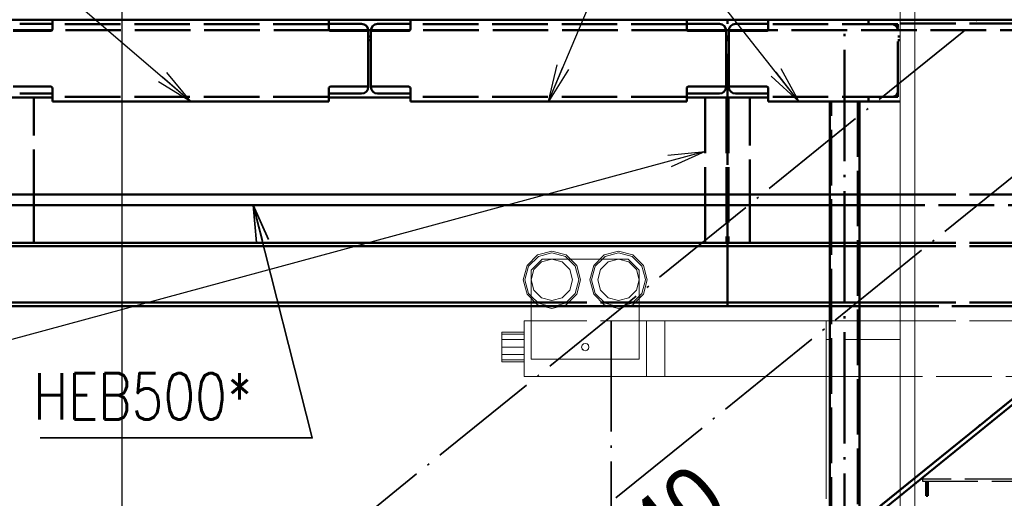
# Paper-space layout 'Layout1' of a CAD drawing. Extents: x -2 to 1033, y -36 to 596.
# Tile 6 of 64: x 118 to 171, y 148 to 174. Entities that reach past the tile are written whole.
import ezdxf

# ---------------------------------------------------------------- set-up
doc = ezdxf.new("R2010")
doc.units = 0
doc.linetypes.add('ACAD_ISO02W100', pattern=[15, 12, -3])
doc.linetypes.add('ACAD_ISO04W100', pattern=[30.5, 24, -3, 0.5, -3])
doc.layers.get('0').update_dxf_attribs({"linetype": 'CONTINUOUS'})
doc.layers.get('DEFPOINTS').update_dxf_attribs({"color": 132, "linetype": 'CONTINUOUS'})
for name, color, linetype, lineweight in [('SS_1.ET-HALA_TaO-SLOUP', 9, 'CONTINUOUS', 13), ('SS_2.ET-HALA_TaO-MOULDSHOP-HLAVNI_NOSNIK', 32, 'CONTINUOUS', 50), ('SS_2.ET-HALA_TaO-MOULDSHOP-JD', 40, 'CONTINUOUS', 50), ('SS_2.ET-HALA_TaO-MOULDSHOP-JD-JERAB_3t', 9, 'CONTINUOUS', 13), ('SS_2.ET-HALA_TaO-MOULDSHOP-PODLAH.NOSNIK', 160, 'CONTINUOUS', 50), ('SS_2.ET-HALA_TaO-MOULDSHOP-PODLAHA_LEM', 140, 'CONTINUOUS', 50), ('SS_2.ET-HALA_TaO-MOULDSHOP-SLOUP', 212, 'CONTINUOUS', 50), ('SS_2.ET-HALA_TaO-SCHODISTE', 180, 'CONTINUOUS', 50), ('SS_2.ET-HALA_TaO-SCHODISTE-PLECH', 70, 'CONTINUOUS', 25), ('SS_2.ET-HALA_TaO-SCHODISTE-PLECH-VYZTUHA', 120, 'CONTINUOUS', 50), ('SS_2.ET-HALA_TaO-SCHODISTE-ZABRADLI', 31, 'CONTINUOUS', 35), ('SS_KOTY', 3, 'CONTINUOUS', 25), ('SS_POPIS_PROFILU', 13, 'CONTINUOUS', 25), ('SS_POPIS_PROFILU_S355', 2, 'CONTINUOUS', 35), ('SS_TEXT35', 2, 'CONTINUOUS', 35)]:
    doc.layers.add(name, color=color, linetype=linetype, lineweight=lineweight)
doc.styles.add('ARIAL', font='arial.ttf')
doc.styles.add('ROMANS', font='romans.shx', dxfattribs={"width": 0.8})
doc.styles.add('romans.shx', font='romans.shx', dxfattribs={"height": 5})
doc.dimstyles.new('A-1_(2.5)_50AS', dxfattribs={"dimtxt": 2.5, "dimasz": 2, "dimexe": 1, "dimexo": 2, "dimgap": 0, "dimtad": 0, "dimdec": 1, "dimlfac": 50, "dimrnd": 1, "dimtxsty": 'ROMANS', "dimblk1": 'OBLIQUE', "dimblk2": 'OBLIQUE', "dimsah": 1, "dimcen": 2, "dimclrd": 256, "dimclre": 256, "dimclrt": 256, "dimadec": 1, "dimazin": 2, "dimtfac": 0.714286, "dimtdec": 1, "dimtmove": 0, "dimatfit": 3, "dimldrblk": 'OPEN', "dimfxl": 1, "dimtvp": 1.142857, "dimtfill": 1, "dimtolj": 1, "dimlwd": -1, "dimlwe": -1, "dimarcsym": 0})

# ---------------------------------------------------------------- blocks, each defined once
blk = doc.blocks.new('_Oblique')
at = {"color": 0, "linetype": 'ByBlock', "lineweight": -2}
blk.add_line((-0.5, -0.5), (0.5, 0.5), dxfattribs=at)
blk = doc.blocks.new('*D24')
at = {"layer": 'DEFPOINTS', "color": 0, "transparency": 16777216}
for p in [(123.803, 271.839), (200.603, 176.491, 41300.8), (123.803, 114.291, 41311.8)]:
    blk.add_point(p, dxfattribs=at)
at = {"layer": 'SS_KOTY', "transparency": 16777216}
for p, q in [((123.803, 116.291), (123.803, 272.839)), ((200.603, 178.491), (200.603, 272.839)), ((200.603, 271.839), (123.803, 271.839))]:
    blk.add_line(p, q, dxfattribs=at)
at = {"layer": 'SS_KOTY', "transparency": 16777216, "xscale": 2, "yscale": 2, "zscale": 2, "rotation": 180}
blk.add_blockref('_Oblique', (123.803, 271.839), dxfattribs=at)
at = {"layer": 'SS_KOTY', "transparency": 16777216, "xscale": 2, "yscale": 2, "zscale": 2}
blk.add_blockref('_Oblique', (200.603, 271.839), dxfattribs=at)
at = {"layer": 'SS_KOTY', "transparency": 16777216, "insert": (162.203, 274.696), "char_height": 2.5, "attachment_point": 5, "style": 'ROMANS', "bg_fill": 3, "box_fill_scale": 1.1, "bg_fill_color": 256, "bg_fill_true_color": 13158600, "bg_fill_transparency": 0}
blk.add_mtext('\\A1;3840', dxfattribs=at)
blk = doc.blocks.new('_OPEN')
at = {"color": 0, "linetype": 'ByBlock'}
for p, q in [((-1, 0.167), (0, 0)), ((0, 0), (-1, -0.167)), ((0, 0), (-1, 0))]:
    blk.add_line(p, q, dxfattribs=at)
blk = doc.blocks.new('*D27')
at = {"layer": 'DEFPOINTS', "color": 0, "transparency": 16777216}
for p in [(77.003, 271.839), (77.003, 250.491, 41267.8), (123.803, 114.291, 41311.8)]:
    blk.add_point(p, dxfattribs=at)
at = {"layer": 'SS_KOTY', "transparency": 16777216}
for p, q in [((77.003, 252.491), (77.003, 272.839)), ((123.803, 116.291), (123.803, 272.839)), ((123.803, 271.839), (77.003, 271.839))]:
    blk.add_line(p, q, dxfattribs=at)
at = {"layer": 'SS_KOTY', "transparency": 16777216, "xscale": 2, "yscale": 2, "zscale": 2, "rotation": 180}
blk.add_blockref('_Oblique', (77.003, 271.839), dxfattribs=at)
at = {"layer": 'SS_KOTY', "transparency": 16777216, "xscale": 2, "yscale": 2, "zscale": 2}
blk.add_blockref('_Oblique', (123.803, 271.839), dxfattribs=at)
at = {"layer": 'SS_KOTY', "transparency": 16777216, "insert": (100.403, 274.696), "char_height": 2.5, "attachment_point": 5, "style": 'ROMANS', "bg_fill": 3, "box_fill_scale": 1.1, "bg_fill_color": 256, "bg_fill_true_color": 13158600, "bg_fill_transparency": 0}
blk.add_mtext('\\A1;2340', dxfattribs=at)

psp = doc.layouts.get("Layout1")

# ---------------------------------------------------------------- dimensions: what is measured, and where the dimension line sits
at = {"layer": 'SS_KOTY'}
dim = psp.add_linear_dim(base=(123.8029, 271.8386), p1=(200.6029, 176.4906, 41300.8), p2=(123.8029, 114.2906, 41311.8), dimstyle='A-1_(2.5)_50AS', dxfattribs=at)
dim.commit()
dim.dimension.update_dxf_attribs({"geometry": '*D24', "text_midpoint": (162.2029, 274.6958)})

# ---------------------------------------------------------------- next in the draw order: linework, layer by layer
at = {"layer": 'SS_1.ET-HALA_TaO-SLOUP', "color": 5, "linetype": 'Continuous', "ltscale": 0.25}
for p, q in [((165.8029, 260.0832), (165.8029, 171.2788)), ((166.6029, 260.0832), (166.6029, 171.9267)), ((166.6029, 170.7815), (166.6029, 161.7659)), ((165.8029, 170.1335), (165.8029, 161.118)), ((166.6029, 160.9423), (166.6029, 149.3541)), ((165.8029, 160.2944), (165.8029, 148.7062))]:
    psp.add_line(p, q, dxfattribs=at)
at = {"layer": 'SS_1.ET-HALA_TaO-SLOUP', "color": 9, "linetype": 'ACAD_ISO02W100', "ltscale": 0.25}
for p, q in [((166.6029, 171.9267), (166.6029, 170.7815)), ((165.8029, 171.2788), (165.8029, 170.1335)), ((166.6029, 161.7659), (166.6029, 160.9423)), ((165.8029, 161.118), (165.8029, 160.2944)), ((166.6029, 149.3541), (166.6029, 142.4052)), ((165.8029, 148.7062), (165.8029, 141.7573))]:
    psp.add_line(p, q, dxfattribs=at)
at = {"layer": 'SS_2.ET-HALA_TaO-MOULDSHOP-HLAVNI_NOSNIK', "color": 1, "linetype": 'Continuous', "ltscale": 0.25}
for p, q in [((137.0847, 173.5306), (134.9878, 173.5306)), ((139.3381, 173.5306), (137.2412, 173.5306)), ((156.4047, 173.5306), (154.3078, 173.5306)), ((158.6581, 173.5306), (156.5612, 173.5306)), ((159.033, 164.6506), (162.0029, 164.6506)), ((163.6029, 164.6506), (165.8029, 164.6506)), ((162.0029, 164.0906), (158.3415, 164.0906)), ((165.8029, 164.0906), (163.6029, 164.0906))]:
    psp.add_line(p, q, dxfattribs=at)
at = {"layer": 'SS_2.ET-HALA_TaO-MOULDSHOP-HLAVNI_NOSNIK', "color": 3, "linetype": 'ACAD_ISO02W100', "ltscale": 0.25}
for p, q in [((137.2412, 173.5306), (137.0847, 173.5306)), ((154.3078, 173.5306), (139.3381, 173.5306)), ((156.5612, 173.5306), (156.4047, 173.5306)), ((192.9478, 173.5306), (158.6581, 173.5306)), ((157.6188, 164.6506), (159.033, 164.6506)), ((162.0029, 164.6506), (163.6029, 164.6506)), ((165.8029, 164.6506), (194.0699, 164.6506)), ((158.3415, 164.0906), (156.9274, 164.0906)), ((163.6029, 164.0906), (162.0029, 164.0906)), ((193.3784, 164.0906), (165.8029, 164.0906))]:
    psp.add_line(p, q, dxfattribs=at)
at = {"layer": 'SS_2.ET-HALA_TaO-MOULDSHOP-JD', "color": 7, "linetype": 'ACAD_ISO04W100', "ltscale": 0.25}
psp.add_line((156.4829, 158.6306), (156.4829, 174.0906), dxfattribs=at)
at = {"layer": 'SS_2.ET-HALA_TaO-MOULDSHOP-JD', "color": 3, "linetype": 'ACAD_ISO02W100', "ltscale": 0.25}
for p, q in [((155.2829, 169.8905), (155.2829, 164.0906)), ((156.4329, 169.8905), (156.4329, 162.0506)), ((156.5329, 169.8905), (156.5329, 162.0506)), ((157.6829, 163.5572), (157.6829, 169.8905)), ((155.2829, 162.7587), (155.2829, 162.0506)), ((154.174, 161.8606), (155.5881, 161.8606)), ((154.4086, 162.0506), (155.8227, 162.0506)), ((162.0029, 162.0506), (163.6029, 162.0506)), ((162.0029, 161.8606), (163.6029, 161.8606)), ((165.8029, 162.0506), (190.8596, 162.0506)), ((165.8029, 161.8606), (190.625, 161.8606)), ((145.8829, 158.8206), (151.8345, 158.8206)), ((151.7229, 158.6306), (145.8829, 158.6306)), ((162.0029, 158.8206), (163.9832, 158.8206)), ((163.7486, 158.6306), (162.0029, 158.6306)), ((165.8029, 158.8206), (186.8714, 158.8206)), ((186.6368, 158.6306), (165.8029, 158.6306))]:
    psp.add_line(p, q, dxfattribs=at)
at = {"layer": 'SS_2.ET-HALA_TaO-MOULDSHOP-JD', "color": 1, "linetype": 'Continuous', "ltscale": 0.25}
for p, q in [((155.2829, 164.0906), (155.2829, 162.7587)), ((157.6829, 162.0506), (157.6829, 163.5572)), ((155.5881, 161.8606), (162.0029, 161.8606)), ((155.8227, 162.0506), (162.0029, 162.0506)), ((163.6029, 162.0506), (165.8029, 162.0506)), ((163.6029, 161.8606), (165.8029, 161.8606)), ((162.0029, 158.6306), (151.7229, 158.6306)), ((151.8345, 158.8206), (162.0029, 158.8206)), ((165.8029, 158.6306), (163.7486, 158.6306)), ((163.9832, 158.8206), (165.8029, 158.8206))]:
    psp.add_line(p, q, dxfattribs=at)
at = {"layer": 'SS_2.ET-HALA_TaO-MOULDSHOP-JD-JERAB_3t', "color": 252, "linetype": 'ACAD_ISO02W100', "ltscale": 0.25}
for p, q in [((147.0029, 161.6006), (146.2279, 161.3929)), ((147.7779, 161.3929), (147.0029, 161.6006)), ((150.6029, 161.6006), (149.8279, 161.3929)), ((151.3779, 161.3929), (150.6029, 161.6006)), ((146.2279, 161.3929), (145.6606, 160.8256)), ((147.0029, 161.1706), (146.4429, 161.0205)), ((147.5629, 161.0205), (147.0029, 161.1706)), ((148.3453, 160.8256), (147.7779, 161.3929)), ((148.2673, 160.7806), (147.8773, 161.1706)), ((149.8279, 161.3929), (149.2606, 160.8256)), ((149.7285, 161.1706), (149.3385, 160.7806)), ((149.7285, 161.1706), (149.3385, 160.7806)), ((150.6029, 161.1706), (150.0429, 161.0205)), ((151.1629, 161.0205), (150.6029, 161.1706)), ((151.9453, 160.8256), (151.3779, 161.3929)), ((145.6606, 160.8256), (145.4529, 160.0506)), ((146.033, 160.6106), (145.8829, 160.0506)), ((146.4429, 161.0205), (146.033, 160.6106)), ((147.9729, 160.6106), (147.5629, 161.0205)), ((148.1229, 160.0506), (147.9729, 160.6106)), ((148.4629, 160.0506), (148.2673, 160.7806)), ((148.5529, 160.0506), (148.3453, 160.8256)), ((149.2606, 160.8256), (149.0529, 160.0506)), ((149.3385, 160.7806), (149.1429, 160.0506)), ((149.633, 160.6106), (149.4829, 160.0506)), ((150.0429, 161.0205), (149.633, 160.6106)), ((151.5729, 160.6106), (151.1629, 161.0205)), ((151.7229, 160.0506), (151.5729, 160.6106)), ((152.1529, 160.0506), (151.9453, 160.8256)), ((145.4529, 160.0506), (145.6606, 159.2756)), ((145.8829, 160.0506), (146.033, 159.4906)), ((147.9729, 159.4906), (148.1229, 160.0506)), ((148.2673, 159.3206), (148.4629, 160.0506)), ((148.3453, 159.2756), (148.5529, 160.0506)), ((149.0529, 160.0506), (149.2606, 159.2756)), ((149.1429, 160.0506), (149.3385, 159.3206)), ((149.4829, 160.0506), (149.633, 159.4906)), ((151.5729, 159.4906), (151.7229, 160.0506)), ((151.8673, 159.3206), (152.0629, 160.0506)), ((151.9453, 159.2756), (152.1529, 160.0506)), ((152.0573, 160.0716), (152.0409, 160.133)), ((152.0629, 160.0506), (152.0409, 160.133)), ((152.1312, 160.1315), (152.1148, 160.1929)), ((152.1529, 160.0506), (152.1312, 160.1315)), ((146.033, 159.4906), (146.4429, 159.0806)), ((147.5629, 159.0806), (147.9729, 159.4906)), ((149.633, 159.4906), (150.0429, 159.0806)), ((151.1629, 159.0806), (151.5729, 159.4906)), ((151.7229, 158.7302), (151.7229, 159.8755)), ((145.6606, 159.2756), (146.2279, 158.7082)), ((145.8829, 159.1762), (146.2729, 158.7862)), ((146.4429, 159.0806), (147.0029, 158.9306)), ((147.0029, 158.9306), (147.5629, 159.0806)), ((147.7329, 158.7862), (148.2673, 159.3206)), ((147.7779, 158.7082), (148.3453, 159.2756)), ((149.2606, 159.2756), (149.8279, 158.7082)), ((149.3385, 159.3206), (149.8729, 158.7862)), ((150.0429, 159.0806), (150.6029, 158.9306)), ((150.6029, 158.9306), (151.1629, 159.0806)), ((151.3329, 158.7862), (151.8673, 159.3206)), ((151.3779, 158.7082), (151.9453, 159.2756)), ((151.7229, 159.0532), (151.9453, 159.2756)), ((146.2279, 158.7082), (147.0029, 158.5006)), ((146.2729, 158.7862), (147.0029, 158.5906)), ((147.0029, 158.5906), (147.7329, 158.7862)), ((147.0029, 158.5006), (147.7779, 158.7082)), ((147.7779, 158.7082), (147.8903, 158.8206)), ((149.8279, 158.7082), (150.6029, 158.5006)), ((149.8729, 158.7862), (150.6029, 158.5906)), ((150.1178, 158.6306), (150.1689, 158.6169)), ((150.1689, 158.6169), (150.2381, 158.5983)), ((150.2524, 158.6845), (150.3216, 158.6659)), ((150.6029, 158.5906), (151.3329, 158.7862)), ((150.6029, 158.5006), (151.3779, 158.7082)), ((151.3779, 158.7082), (151.4903, 158.8206)), ((145.8829, 157.8306), (151.7229, 157.8306)), ((161.7439, 157.8306), (161.8074, 157.8306)), ((161.8029, 157.8306), (161.8029, 154.8306)), ((161.8074, 157.8306), (162.0829, 157.8306)), ((162.0829, 157.8306), (162.6972, 157.8306)), ((162.6972, 157.8306), (163.5229, 157.8306)), ((163.5229, 157.8306), (163.6029, 157.8306)), ((165.8029, 157.8306), (174.5032, 157.8306)), ((165.8029, 156.8306), (161.8029, 156.8306)), ((148.6297, 156.5206), (148.6029, 156.4206)), ((148.6029, 156.4206), (148.6297, 156.3206)), ((148.7029, 156.5938), (148.6297, 156.5206)), ((148.6297, 156.3206), (148.6413, 156.309)), ((148.6297, 156.3206), (148.7029, 156.2473)), ((148.6413, 156.309), (148.6825, 156.2678)), ((148.8029, 156.6206), (148.7029, 156.5938)), ((148.9029, 156.5938), (148.8029, 156.6206)), ((148.9761, 156.5206), (148.9029, 156.5938)), ((148.9794, 156.5083), (148.9761, 156.5206)), ((148.9794, 156.5083), (148.9761, 156.5206)), ((146.6545, 155.7706), (148.0686, 155.7706)), ((149.7592, 155.7706), (150.6492, 155.7706)), ((145.5029, 154.8306), (145.5029, 154.8379)), ((146.9079, 154.8306), (145.5029, 154.8306)), ((150.6492, 154.8306), (149.7592, 154.8306)), ((158.1033, 154.8306), (158.0397, 154.8306)), ((158.993, 154.8306), (158.1033, 154.8306)), ((159.0566, 154.8306), (158.993, 154.8306)), ((162.0829, 154.8306), (162.0029, 154.8306)), ((163.5229, 154.8306), (162.0829, 154.8306)), ((163.6029, 154.8306), (163.5229, 154.8306)), ((174.5032, 154.8306), (165.8029, 154.8306))]:
    psp.add_line(p, q, dxfattribs=at)
at = {"layer": 'SS_2.ET-HALA_TaO-MOULDSHOP-JD-JERAB_3t', "color": 9, "linetype": 'Continuous', "ltscale": 0.25}
for p, q in [((146.2729, 161.3149), (145.7385, 160.7806)), ((146.4829, 161.1706), (145.8829, 160.5706)), ((147.0029, 161.5106), (146.2729, 161.3149)), ((151.1229, 161.1706), (146.4829, 161.1706)), ((147.7329, 161.3149), (147.0029, 161.5106)), ((147.8773, 161.1706), (147.7329, 161.3149)), ((149.8729, 161.3149), (149.7285, 161.1706)), ((150.6029, 161.5106), (149.8729, 161.3149)), ((151.3329, 161.3149), (150.6029, 161.5106)), ((151.7229, 160.5706), (151.1229, 161.1706)), ((151.8673, 160.7806), (151.3329, 161.3149)), ((145.7385, 160.7806), (145.5429, 160.0506)), ((145.8829, 160.5706), (145.8829, 155.7706)), ((151.7229, 159.8755), (151.7229, 160.5706)), ((152.0409, 160.133), (151.8673, 160.7806)), ((145.5429, 160.0506), (145.7385, 159.3206)), ((145.7385, 159.3206), (145.8829, 159.1762)), ((151.7229, 155.7706), (151.7229, 158.7302)), ((145.5029, 157.8306), (145.8829, 157.8306)), ((145.5029, 157.8306), (145.5029, 154.8379)), ((151.7229, 157.8306), (152.1029, 157.8306)), ((152.1029, 157.8306), (153.1026, 157.8306)), ((152.1029, 154.8306), (152.1029, 157.8306)), ((153.1026, 157.8306), (161.7439, 157.8306)), ((153.1026, 154.8306), (153.1026, 157.8306)), ((163.6029, 157.8306), (165.8029, 157.8306)), ((145.5029, 157.2206), (144.3029, 157.2206)), ((144.3029, 157.2206), (144.3029, 157.1134)), ((144.3029, 157.1134), (145.5029, 157.1134)), ((144.3029, 157.1134), (144.3029, 156.8206)), ((144.3029, 156.8206), (145.5029, 156.8206)), ((144.3029, 156.8206), (144.3029, 156.4206)), ((144.3029, 156.4206), (145.5029, 156.4206)), ((144.3029, 156.4206), (144.3029, 156.0206)), ((148.9029, 156.2473), (148.9761, 156.3206)), ((148.9761, 156.3206), (149.0029, 156.4206)), ((149.0029, 156.4206), (148.9794, 156.5083)), ((145.5029, 156.0206), (144.3029, 156.0206)), ((144.3029, 156.0206), (144.3029, 155.7277)), ((145.8829, 155.7706), (146.6545, 155.7706)), ((148.0686, 155.7706), (149.7592, 155.7706)), ((148.6825, 156.2678), (148.7029, 156.2473)), ((148.7029, 156.2473), (148.8029, 156.2206)), ((148.8029, 156.2206), (148.9029, 156.2473)), ((150.6492, 155.7706), (151.7229, 155.7706)), ((145.5029, 155.7277), (144.3029, 155.7277)), ((144.3029, 155.7277), (144.3029, 155.6206)), ((144.3029, 155.6206), (145.5029, 155.6206)), ((149.7592, 154.8306), (146.9079, 154.8306)), ((152.1029, 154.8306), (150.6492, 154.8306)), ((153.1026, 154.8306), (152.1029, 154.8306)), ((158.0397, 154.8306), (153.1026, 154.8306)), ((161.8029, 154.8306), (159.0566, 154.8306)), ((162.0029, 154.8306), (161.8029, 154.8306)), ((161.8029, 154.8306), (161.8029, 148.2306)), ((165.8029, 154.8306), (163.6029, 154.8306))]:
    psp.add_line(p, q, dxfattribs=at)
at = {"layer": 'SS_2.ET-HALA_TaO-MOULDSHOP-PODLAH.NOSNIK', "color": 1, "linetype": 'Continuous', "ltscale": 0.25}
for p, q in [((134.9629, 173.5906), (134.9629, 174.0906)), ((134.9629, 173.8706), (136.7329, 173.8706)), ((137.5929, 173.8706), (139.3629, 173.8706)), ((139.3629, 174.0906), (139.3629, 173.5906)), ((154.2829, 173.5906), (154.2829, 174.0906)), ((154.2829, 173.8706), (156.0529, 173.8706)), ((156.9129, 173.8706), (158.6829, 173.8706)), ((158.6829, 174.0906), (158.6829, 173.5906)), ((137.0929, 173.4906), (135.0629, 173.4906)), ((137.0929, 173.5106), (137.0929, 173.4906)), ((137.0929, 173.4906), (137.0929, 170.4906)), ((137.2329, 170.4706), (137.2329, 173.5106)), ((139.2629, 173.4906), (137.233, 173.4906)), ((156.4129, 173.4906), (154.3829, 173.4906)), ((156.4129, 173.5106), (156.4129, 173.4906)), ((156.4129, 173.4906), (156.4129, 170.4906)), ((156.5529, 170.4706), (156.5529, 173.5106)), ((158.5829, 173.4906), (156.553, 173.4906)), ((134.9629, 169.6906), (134.9629, 170.3906)), ((136.7329, 170.1106), (134.9629, 170.1106)), ((135.0629, 170.4906), (137.0929, 170.4906)), ((137.0929, 170.4906), (137.0929, 170.4706)), ((137.233, 170.4906), (139.2629, 170.4906)), ((139.3629, 170.1106), (137.5929, 170.1106)), ((139.3629, 170.3906), (139.3629, 169.6906)), ((154.2829, 169.6906), (154.2829, 170.3906)), ((156.0529, 170.1106), (154.2829, 170.1106)), ((154.3829, 170.4906), (156.4129, 170.4906)), ((156.4129, 170.4906), (156.4129, 170.4706)), ((156.553, 170.4906), (158.5829, 170.4906)), ((158.6829, 170.1106), (156.9129, 170.1106)), ((158.6829, 170.3906), (158.6829, 169.6906)), ((134.9629, 169.8906), (139.3629, 169.8906)), ((139.3629, 169.6906), (154.2829, 169.6906)), ((154.2829, 169.8906), (158.6829, 169.8906)), ((158.6829, 169.6906), (162.0029, 169.6906)), ((163.5229, 169.6906), (163.8419, 169.6906)), ((165.256, 169.6906), (165.8029, 169.6906))]:
    psp.add_line(p, q, dxfattribs=at)
at = {"layer": 'SS_2.ET-HALA_TaO-MOULDSHOP-PODLAH.NOSNIK', "color": 7, "linetype": 'ACAD_ISO04W100', "ltscale": 0.25}
for p, q in [((156.4829, 174.0906), (137.1629, 174.0906)), ((165.8029, 174.0906), (156.4829, 174.0906))]:
    psp.add_line(p, q, dxfattribs=at)
at = {"layer": 'SS_2.ET-HALA_TaO-MOULDSHOP-PODLAH.NOSNIK', "color": 3, "linetype": 'ACAD_ISO02W100', "ltscale": 0.25}
for p, q in [((154.2829, 173.8506), (139.3629, 173.8506)), ((165.6729, 173.8506), (158.6829, 173.8506)), ((164.1029, 174.0906), (164.1029, 173.8506)), ((165.4129, 173.8506), (165.5968, 173.7744)), ((165.6729, 169.9306), (165.6729, 173.8506)), ((165.5968, 173.7744), (165.6729, 173.5906)), ((137.2329, 173.1906), (137.0929, 173.1906)), ((137.0929, 172.9906), (137.2329, 172.9906)), ((156.5529, 173.1906), (156.4129, 173.1906)), ((156.4129, 172.9906), (156.5529, 172.9906)), ((165.8029, 173.1906), (165.6729, 173.1906)), ((165.6729, 172.9906), (165.8029, 172.9906)), ((165.6729, 170.1906), (165.5968, 170.0067)), ((154.2829, 169.9306), (139.3629, 169.9306)), ((165.6729, 169.9306), (158.6829, 169.9306)), ((163.8419, 169.6906), (165.256, 169.6906)), ((164.1029, 169.9306), (164.1029, 169.6906)), ((165.5096, 169.9706), (165.4129, 169.9306)), ((165.5968, 170.0067), (165.5096, 169.9706))]:
    psp.add_line(p, q, dxfattribs=at)
at = {"layer": 'SS_2.ET-HALA_TaO-MOULDSHOP-PODLAH.NOSNIK', "color": 1, "linetype": 'Continuous', "ltscale": 0.25, "extrusion": (-1.83697e-16, 6.12323e-17, -1)}
for centre, radius, start, end in [((-136.7329, 173.5106), 0.36, 90, 180), ((-137.5929, 173.5106), 0.36, 0, 90), ((-156.0529, 173.5106), 0.36, 90, 180), ((-156.9129, 173.5106), 0.36, 0, 90), ((-139.2629, 173.5906), 0.1, 180, 270), ((-154.3829, 173.5906), 0.1, 270, 0), ((-136.7329, 170.4706), 0.36, 180, 270), ((-137.5929, 170.4706), 0.36, 270, 0), ((-139.2629, 170.3906), 0.1, 90, 180), ((-154.3829, 170.3906), 0.1, 0, 90), ((-156.0529, 170.4706), 0.36, 180, 270), ((-156.9129, 170.4706), 0.36, 270, 0)]:
    psp.add_arc(centre, radius, start, end, dxfattribs=at)
at = {"layer": 'SS_2.ET-HALA_TaO-MOULDSHOP-PODLAH.NOSNIK', "color": 3, "linetype": 'ACAD_ISO02W100', "ltscale": 0.25}
for centre, start, end in [((165.4129, 173.5906), 0, 90), ((165.4129, 170.1906), 270, 0)]:
    psp.add_arc(centre, 0.26, start, end, dxfattribs=at)
at = {"layer": 'SS_2.ET-HALA_TaO-MOULDSHOP-PODLAH.NOSNIK', "color": 1, "linetype": 'Continuous', "ltscale": 0.25, "extrusion": (-1.45538e-12, -6.02699e-13, -1)}
psp.add_arc((-135.0629, 173.5906), 0.1, 270, 0, dxfattribs=at)
at = {"layer": 'SS_2.ET-HALA_TaO-MOULDSHOP-PODLAH.NOSNIK', "color": 1, "linetype": 'Continuous', "ltscale": 0.25, "extrusion": (-6.02944e-13, 1.45525e-12, -1)}
psp.add_arc((-158.5829, 173.5906), 0.1, 180, 270, dxfattribs=at)
at = {"layer": 'SS_2.ET-HALA_TaO-MOULDSHOP-PODLAH.NOSNIK', "color": 1, "linetype": 'Continuous', "ltscale": 0.25, "extrusion": (-1.45538e-12, 6.02821e-13, -1)}
psp.add_arc((-135.0629, 170.3906), 0.1, 0, 90, dxfattribs=at)
at = {"layer": 'SS_2.ET-HALA_TaO-MOULDSHOP-PODLAH.NOSNIK', "color": 1, "linetype": 'Continuous', "ltscale": 0.25, "extrusion": (-6.02944e-13, -1.45513e-12, -1)}
psp.add_arc((-158.5829, 170.3906), 0.1, 90, 180, dxfattribs=at)
at = {"layer": 'SS_2.ET-HALA_TaO-MOULDSHOP-PODLAHA_LEM', "color": 3, "linetype": 'ACAD_ISO02W100', "ltscale": 0.25}
for p, q in [((185.8029, 174.0906), (165.8029, 174.0906)), ((165.8029, 173.8906), (185.8029, 173.8906))]:
    psp.add_line(p, q, dxfattribs=at)
at = {"layer": 'SS_2.ET-HALA_TaO-MOULDSHOP-PODLAHA_LEM', "color": 7, "linetype": 'ACAD_ISO04W100', "ltscale": 0.25}
psp.add_line((185.8029, 174.0906), (165.8029, 174.0906), dxfattribs=at)
at = {"layer": 'SS_2.ET-HALA_TaO-MOULDSHOP-SLOUP', "color": 7, "linetype": 'ACAD_ISO04W100', "ltscale": 0.25}
psp.add_line((162.8029, 52.0906), (162.8029, 174.0906), dxfattribs=at)
at = {"layer": 'SS_2.ET-HALA_TaO-MOULDSHOP-SLOUP', "color": 1, "linetype": 'Continuous', "ltscale": 0.25}
for p, q in [((162.0029, 169.6905), (163.5229, 169.6905)), ((162.0029, 168.2012), (162.0029, 169.6905)), ((163.6029, 169.497), (163.6029, 169.6905)), ((163.6029, 159.3362), (163.6029, 168.3518)), ((162.0029, 158.0404), (162.0029, 167.0559)), ((163.6029, 146.9244), (163.6029, 158.5126)), ((162.0029, 145.6286), (162.0029, 157.2168))]:
    psp.add_line(p, q, dxfattribs=at)
at = {"layer": 'SS_2.ET-HALA_TaO-MOULDSHOP-SLOUP', "color": 3, "linetype": 'ACAD_ISO02W100', "ltscale": 0.25}
for p, q in [((162.0829, 52.6506), (162.0829, 169.6905)), ((163.5229, 169.6905), (163.5229, 52.6506)), ((163.6029, 168.3518), (163.6029, 169.497)), ((162.0029, 167.0559), (162.0029, 168.2012)), ((163.6029, 158.5126), (163.6029, 159.3362)), ((162.0029, 157.2168), (162.0029, 158.0404))]:
    psp.add_line(p, q, dxfattribs=at)
at = {"layer": 'SS_2.ET-HALA_TaO-SCHODISTE', "color": 1, "linetype": 'Continuous', "ltscale": 0.25}
for p, q in [((137.7385, 125.9769), (199.9856, 176.3905)), ((200.0706, 176.1505), (137.9291, 125.8225))]:
    psp.add_line(p, q, dxfattribs=at)
at = {"layer": 'SS_2.ET-HALA_TaO-SCHODISTE-PLECH', "color": 3, "linetype": 'ACAD_ISO02W100', "ltscale": 0.25}
for p, q in [((172.3029, 149.2781), (167.0029, 149.2781)), ((167.0029, 149.2781), (167.0029, 149.1781)), ((167.0029, 149.1781), (172.3029, 149.1781))]:
    psp.add_line(p, q, dxfattribs=at)
at = {"layer": 'SS_2.ET-HALA_TaO-SCHODISTE-PLECH-VYZTUHA', "color": 3, "linetype": 'ACAD_ISO02W100', "ltscale": 0.25}
for p, q in [((167.2029, 149.1781), (167.2029, 148.3781)), ((167.3029, 148.3781), (167.3029, 149.1781)), ((167.2029, 148.3781), (167.3029, 148.3781))]:
    psp.add_line(p, q, dxfattribs=at)
at = {"layer": 'SS_2.ET-HALA_TaO-SCHODISTE-ZABRADLI', "color": 7, "linetype": 'ACAD_ISO04W100', "ltscale": 0.25}
for p, q in [((150.4478, 148.2701), (172.9703, 166.511)), ((150.4478, 148.2701), (172.9703, 166.511)), ((150.2042, 157.8606), (150.2042, 135.7125)), ((150.2042, 157.8606), (150.2042, 135.7125))]:
    psp.add_line(p, q, dxfattribs=at)
at = {"layer": 'SS_POPIS_PROFILU', "color": 0, "linetype": 'ByBlock'}
for p, q in [((126.2019, 171.2457), (127.5029, 169.6906)), ((146.8229, 169.6906), (147.2927, 171.663)), ((146.8229, 169.6906), (147.5999, 171.5335)), ((147.907, 171.404), (146.8229, 169.6906)), ((160.3429, 169.6906), (159.1044, 171.2609)), ((159.3661, 171.4673), (160.3429, 169.6906)), ((127.5029, 169.6906), (125.7679, 170.7396)), ((127.5029, 169.6906), (125.9849, 170.9927)), ((160.3429, 169.6906), (158.8427, 171.0545)), ((153.2655, 166.7884), (155.2829, 166.9905)), ((155.2829, 166.9905), (153.3528, 166.4667)), ((155.2829, 166.9905), (153.4401, 166.145))]:
    psp.add_line(p, q, dxfattribs=at)
at = {"layer": 'SS_POPIS_PROFILU', "color": 13}
for points in [[(160.3429, 169.6906), (151.5323, 180.8614), (139.9133, 180.8614)], [(146.8229, 169.6906), (151.5323, 180.8614), (139.9133, 180.8614)]]:
    psp.add_lwpolyline(points, dxfattribs=at)
at = {"layer": 'SS_POPIS_PROFILU_S355', "color": 0, "linetype": 'ByBlock'}
for p, q in [((131.052, 162.0698), (130.8854, 164.0906)), ((130.8854, 164.0906), (131.6984, 162.2331)), ((130.8854, 164.0906), (131.3752, 162.1515))]:
    psp.add_line(p, q, dxfattribs=at)

# ---------------------------------------------------------------- next in the draw order: texts
at = {"layer": 'SS_TEXT35', "color": 2, "style": 'ARIAL', "width": 0.9}
psp.add_text('16x194.38/240', height=3.5, rotation=39.00387, dxfattribs=at).set_placement((134.0962, 129.2722))

# ---------------------------------------------------------------- next in the draw order: dimensions: what is measured, and where the dimension line sits
at = {"layer": 'SS_KOTY'}
dim = psp.add_linear_dim(base=(77.0029, 271.8386), p1=(123.8029, 114.2906, 41311.8), p2=(77.0029, 250.4906, 41267.8), dimstyle='A-1_(2.5)_50AS', override={"dimtmove": 1}, dxfattribs=at)
dim.commit()
dim.dimension.update_dxf_attribs({"geometry": '*D27', "text_midpoint": (100.4029, 274.6958)})

# ---------------------------------------------------------------- next in the draw order: linework, layer by layer
at = {"layer": 'SS_2.ET-HALA_TaO-MOULDSHOP-HLAVNI_NOSNIK', "color": 7, "linetype": 'ACAD_ISO04W100', "ltscale": 0.25}
psp.add_line((77.0029, 174.0906), (274.6029, 174.0906), dxfattribs=at)
at = {"layer": 'SS_2.ET-HALA_TaO-MOULDSHOP-HLAVNI_NOSNIK', "color": 1, "linetype": 'Continuous', "ltscale": 0.25}
for p, q in [((120.0181, 173.5306), (117.9212, 173.5306)), ((78.6029, 164.6506), (157.6188, 164.6506)), ((156.9274, 164.0906), (78.6029, 164.0906))]:
    psp.add_line(p, q, dxfattribs=at)
at = {"layer": 'SS_2.ET-HALA_TaO-MOULDSHOP-HLAVNI_NOSNIK', "color": 3, "linetype": 'ACAD_ISO02W100', "ltscale": 0.25}
psp.add_line((134.9878, 173.5306), (120.0181, 173.5306), dxfattribs=at)
at = {"layer": 'SS_2.ET-HALA_TaO-MOULDSHOP-JD', "color": 3, "linetype": 'ACAD_ISO02W100', "ltscale": 0.25}
psp.add_line((119.0429, 164.0906), (119.0429, 169.8905), dxfattribs=at)
at = {"layer": 'SS_2.ET-HALA_TaO-MOULDSHOP-JD', "color": 1, "linetype": 'Continuous', "ltscale": 0.25}
for p, q in [((119.0429, 162.0506), (119.0429, 164.0906)), ((83.0029, 162.0506), (154.4086, 162.0506)), ((83.0029, 161.8606), (154.174, 161.8606)), ((83.0029, 158.8206), (145.8829, 158.8206)), ((145.8829, 158.6306), (83.0029, 158.6306))]:
    psp.add_line(p, q, dxfattribs=at)
at = {"layer": 'SS_2.ET-HALA_TaO-MOULDSHOP-JD', "color": 7, "linetype": 'ACAD_ISO04W100', "ltscale": 0.25}
psp.add_line((274.6029, 158.6306), (77.0029, 158.6306), dxfattribs=at)
at = {"layer": 'SS_2.ET-HALA_TaO-MOULDSHOP-PODLAH.NOSNIK', "color": 7, "linetype": 'ACAD_ISO04W100', "ltscale": 0.25}
psp.add_line((137.1629, 174.0906), (117.8429, 174.0906), dxfattribs=at)
at = {"layer": 'SS_2.ET-HALA_TaO-MOULDSHOP-PODLAH.NOSNIK', "color": 1, "linetype": 'Continuous', "ltscale": 0.25}
for p, q in [((118.2729, 173.8706), (120.0429, 173.8706)), ((120.0429, 174.0906), (120.0429, 173.5906)), ((119.9429, 173.4906), (117.913, 173.4906)), ((117.913, 170.4906), (119.9429, 170.4906)), ((120.0429, 170.1106), (118.2729, 170.1106)), ((120.0429, 170.3906), (120.0429, 169.6906)), ((115.6429, 169.8906), (120.0429, 169.8906)), ((120.0429, 169.6906), (134.9629, 169.6906))]:
    psp.add_line(p, q, dxfattribs=at)
at = {"layer": 'SS_2.ET-HALA_TaO-MOULDSHOP-PODLAH.NOSNIK', "color": 3, "linetype": 'ACAD_ISO02W100', "ltscale": 0.25}
for p, q in [((134.9629, 173.8506), (120.0429, 173.8506)), ((134.9629, 169.9306), (120.0429, 169.9306))]:
    psp.add_line(p, q, dxfattribs=at)
at = {"layer": 'SS_2.ET-HALA_TaO-MOULDSHOP-PODLAH.NOSNIK', "color": 1, "linetype": 'Continuous', "ltscale": 0.25, "extrusion": (6.02576e-13, -1.45513e-12, -1)}
psp.add_arc((-119.9429, 173.5906), 0.1, 180, 270, dxfattribs=at)
at = {"layer": 'SS_2.ET-HALA_TaO-MOULDSHOP-PODLAH.NOSNIK', "color": 1, "linetype": 'Continuous', "ltscale": 0.25, "extrusion": (6.02576e-13, 1.45525e-12, -1)}
psp.add_arc((-119.9429, 170.3906), 0.1, 90, 180, dxfattribs=at)
at = {"layer": 'SS_2.ET-HALA_TaO-MOULDSHOP-PODLAHA_LEM', "color": 7, "linetype": 'ACAD_ISO04W100', "ltscale": 0.25}
psp.add_line((165.8029, 174.0906), (77.0029, 174.0906), dxfattribs=at)
at = {"layer": 'SS_2.ET-HALA_TaO-MOULDSHOP-PODLAHA_LEM', "color": 1, "linetype": 'Continuous', "ltscale": 0.25}
psp.add_line((165.8029, 174.0906), (81.4029, 174.0906), dxfattribs=at)
at = {"layer": 'SS_2.ET-HALA_TaO-SCHODISTE', "color": 7, "linetype": 'ACAD_ISO04W100', "ltscale": 0.25}
psp.add_line((123.3091, 114.2906), (200.1091, 176.4906), dxfattribs=at)
psp.add_line((123.3091, 114.2906), (200.1091, 176.4906), dxfattribs=at)
at = {"layer": 'SS_2.ET-HALA_TaO-SCHODISTE-ZABRADLI', "color": 7, "linetype": 'ACAD_ISO04W100', "ltscale": 0.25}
psp.add_line((123.1866, 136.1914), (200.2315, 198.5897), dxfattribs=at)
at = {"layer": 'SS_POPIS_PROFILU', "color": 13}
for points in [[(127.5029, 169.6906), (113.8257, 181.4221), (102.2067, 181.4221)], [(155.2829, 166.9905), (106.1526, 153.6557), (94.8192, 153.6557)]]:
    psp.add_lwpolyline(points, dxfattribs=at)
at = {"layer": 'SS_POPIS_PROFILU_S355', "color": 2}
psp.add_lwpolyline([(130.8854, 164.0906), (134.0632, 151.5097), (119.3794, 151.5097)], dxfattribs=at)

# ---------------------------------------------------------------- next in the draw order: texts
at = {"layer": 'SS_POPIS_PROFILU_S355', "color": 2, "style": 'romans.shx', "width": 0.8}
psp.add_text('HEB500*', height=2.5, dxfattribs=at).set_placement((119.0022, 152.5097))

doc.saveas('drawing.dxf')
